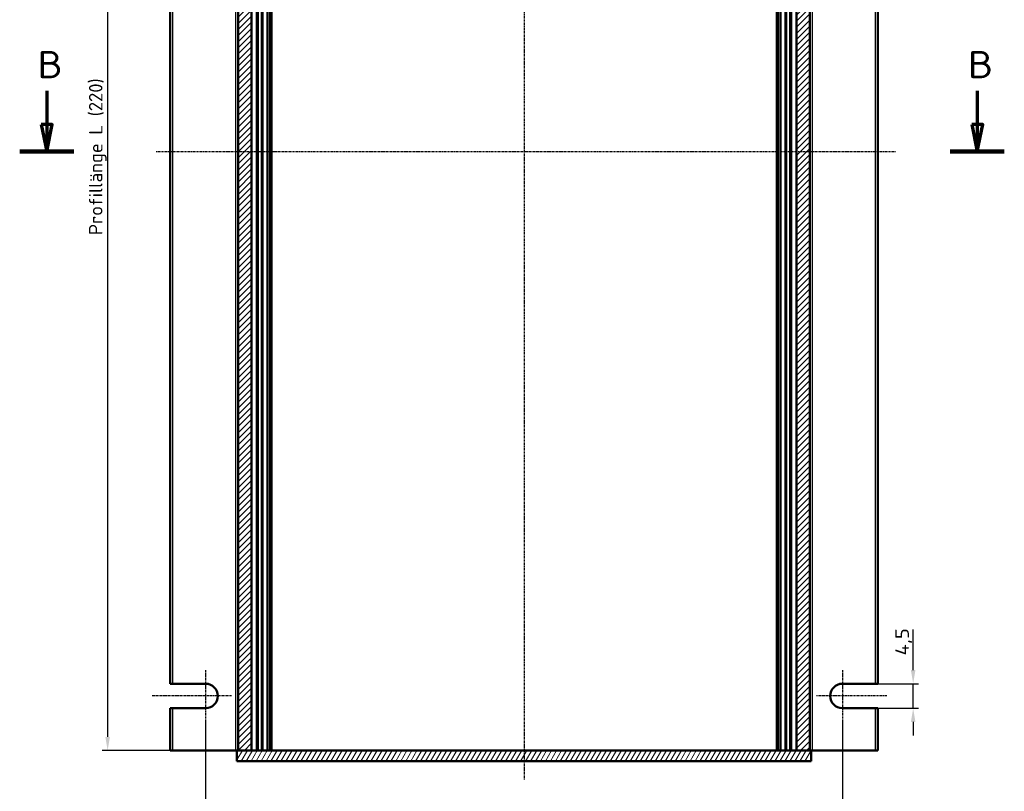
# Model space of a CAD drawing. Header units: millimetres. Extents: x 1 to 593, y 1 to 419.
# Tile 3 of 6: x 124 to 305, y 78 to 220. Entities that reach past the tile are written whole.
import ezdxf

# ---------------------------------------------------------------- set-up
doc = ezdxf.new("R2010")
doc.units = ezdxf.units.MM
doc.linetypes.add('CHAIN', pattern=[0.3543, 0.2362, -0.0295, 0.0591, -0.0295])
doc.linetypes.add('DASH_DOT', pattern=[0.37, 0.24, -0.06, 0.01, -0.06])
for name, color, linetype, lineweight in [('Bemaßung (ISO)', 1, 'Continuous', 25), ('Mittellinie (ISO)', 1, 'DASH_DOT', 25), ('Mittelpunktmarkierung (ISO)', 1, 'DASH_DOT', 25), ('Schnittlinie (ISO)', 3, 'CHAIN', 70), ('Schraffur (ISO)', 1, 'Continuous', 18), ('Sichtbar (ISO)', 7, 'Continuous', 50), ('Sichtbar schmal (ISO)', 1, 'Continuous', 25)]:
    doc.layers.add(name, color=color, linetype=linetype, lineweight=lineweight)
doc.styles.add('2_5', font='isocpeur.ttf', dxfattribs={"width": 1.1})
doc.styles.add('5', font='isocpeur.ttf', dxfattribs={"width": 1.1})
doc.dimstyles.new('Standard (DIN)', dxfattribs={"dimtxt": 2.5, "dimasz": 2.5, "dimexe": 1, "dimexo": 0, "dimgap": 0.2, "dimtad": 1, "dimdec": 6, "dimrnd": 1e-08, "dimtxsty": '2_5', "dimcen": 0.09, "dimdle": 7, "dimclrd": 256, "dimclre": 256, "dimclrt": 5, "dimadec": 6, "dimazin": 2, "dimtfac": 0.72, "dimtmove": 0, "dimatfit": 3, "dimfxl": 1, "dimtolj": 1, "dimlwd": -1, "dimlwe": -1, "dimarcsym": 0})

# ---------------------------------------------------------------- blocks, each defined once
blk = doc.blocks.new('2DTransSchnitt2')
at = {"layer": 'Schnittlinie (ISO)', "linetype": 'Continuous'}
for p, q in [((128.95, 206.74), (128.95, 200.57)), ((299.91, 206.74), (299.91, 200.57)), ((127.95, 200.57), (128.95, 195.57)), ((129.95, 200.57), (127.95, 200.57)), ((128.95, 200.57), (128.95, 195.57)), ((128.95, 195.57), (129.95, 200.57)), ((298.91, 200.57), (299.91, 195.57)), ((300.91, 200.57), (298.91, 200.57)), ((299.91, 200.57), (299.91, 195.57)), ((299.91, 195.57), (300.91, 200.57))]:
    blk.add_line(p, q, dxfattribs=at)
at = {"layer": 'Schnittlinie (ISO)', "linetype": 'Continuous', "lineweight": 140}
for p, q in [((123.98, 195.57), (133.92, 195.57)), ((294.94, 195.57), (304.89, 195.57))]:
    blk.add_line(p, q, dxfattribs=at)
at = {"layer": 'Schnittlinie (ISO)', "linetype": 'Continuous', "flags": 128}
for points in [[(127.95, 200.57), (128.95, 195.57), (129.95, 200.57), (127.95, 200.57)], [(298.91, 200.57), (299.91, 195.57), (300.91, 200.57), (298.91, 200.57)]]:
    blk.add_lwpolyline(points, dxfattribs=at)
at = {"layer": 'Schnittlinie (ISO)'}
for points in [[(127.95, 200.57), (128.95, 195.57), (129.95, 200.57), (127.95, 200.57)], [(298.91, 200.57), (299.91, 195.57), (300.91, 200.57), (298.91, 200.57)]]:
    blk.add_solid(points, dxfattribs=at)
at = {"layer": 'Schnittlinie (ISO)', "char_height": 5, "attachment_point": 7, "style": '5'}
for insert in [(127.23, 209.07), (298.19, 209.07)]:
    blk.add_mtext('B', dxfattribs=dict(at, insert=insert))
blk = doc.blocks.new('*D27')
at = {"layer": 'Bemaßung (ISO)'}
for p, q in [((158.14, 90.82), (158.14, 72.57)), ((275.14, 90.82), (275.14, 72.57)), ((160.64, 73.57), (272.64, 73.57))]:
    blk.add_line(p, q, dxfattribs=at)
for points in [[(160.64, 73.99), (160.64, 73.16), (158.14, 73.57)], [(272.64, 73.99), (272.64, 73.16), (275.14, 73.57)]]:
    blk.add_solid(points, dxfattribs=at)
at = {"layer": 'Defpoints', "color": 0}
for p in [(158.14, 90.82), (275.14, 90.82), (275.14, 73.57)]:
    blk.add_point(p, dxfattribs=at)
at = {"layer": 'Bemaßung (ISO)', "color": 5, "insert": (214.58, 73.77), "char_height": 2.5, "attachment_point": 7, "style": '2_5'}
blk.add_mtext('\\A1;117', dxfattribs=at)
blk = doc.blocks.new('*D28')
at = {"layer": 'Bemaßung (ISO)'}
for p, q in [((288.14, 100.32), (288.14, 107.76)), ((281.14, 97.82), (289.14, 97.82)), ((288.14, 93.32), (288.14, 97.82)), ((281.14, 93.32), (289.14, 93.32)), ((288.14, 90.82), (288.14, 88.32))]:
    blk.add_line(p, q, dxfattribs=at)
for points in [[(287.72, 100.32), (288.55, 100.32), (288.14, 97.82)], [(287.72, 90.82), (288.55, 90.82), (288.14, 93.32)]]:
    blk.add_solid(points, dxfattribs=at)
at = {"layer": 'Defpoints', "color": 0}
for p in [(281.14, 97.82), (281.14, 93.32), (288.14, 93.32)]:
    blk.add_point(p, dxfattribs=at)
at = {"layer": 'Bemaßung (ISO)', "color": 5, "insert": (287.94, 103.02), "char_height": 2.5, "attachment_point": 7, "rotation": 90, "style": '2_5'}
blk.add_mtext('\\A1;4,5', dxfattribs=at)
blk = doc.blocks.new('*D31')
at = {"layer": 'Bemaßung (ISO)'}
for p, q in [((152.14, 305.57), (139.14, 305.57)), ((140.14, 303.07), (140.14, 88.07)), ((152.14, 85.57), (139.14, 85.57))]:
    blk.add_line(p, q, dxfattribs=at)
for points in [[(139.72, 303.07), (140.55, 303.07), (140.14, 305.57)], [(139.72, 88.07), (140.55, 88.07), (140.14, 85.57)]]:
    blk.add_solid(points, dxfattribs=at)
at = {"layer": 'Defpoints', "color": 0}
for p in [(152.14, 305.57), (140.14, 85.57), (152.14, 85.57)]:
    blk.add_point(p, dxfattribs=at)
at = {"layer": 'Bemaßung (ISO)', "color": 5, "insert": (139.94, 180.25), "char_height": 2.5, "attachment_point": 7, "rotation": 90, "style": '2_5'}
blk.add_mtext('\\A1;\\fISOCPEUR|b0|i0;\\H2.4873;Profillänge L (220)', dxfattribs=at)

msp = doc.modelspace()

# ---------------------------------------------------------------- hatches: boundary and pattern name
at = {"layer": 'Schraffur (ISO)'}
h = msp.add_hatch(dxfattribs=at)
h.set_pattern_fill('ANSI31', color=256, scale=6.35, style=0)
h.set_pattern_definition([(45, (0, 0), (-0.561266, 0.561266), [])])
h.paths.add_polyline_path([(164.137899, 85.5719761), (166.587899, 85.5719761), (166.587899, 305.5719761), (164.137899, 305.5719761)])
h.paths.add_polyline_path([(266.687899, 85.5719761), (269.137899, 85.5719761), (269.137899, 305.5719761), (266.687899, 305.5719761)])
h = msp.add_hatch(dxfattribs=at)
h.set_pattern_fill('ANSI31', color=256, scale=6.35, angle=14.999977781, style=0)
h.set_pattern_definition([(59.99998, (0, 0), (-0.6874075, 0.3968753), [])])
h.paths.add_polyline_path([(163.887899, 85.5719761), (163.887899, 83.5719761), (269.387899, 83.5719761), (269.387899, 85.5719761), (269.137899, 85.5719761), (266.687899, 85.5719761), (166.587899, 85.5719761), (164.137899, 85.5719761)])

# ---------------------------------------------------------------- linework, layer by layer
at = {"layer": 'Mittellinie (ISO)', "linetype": 'CHAIN'}
for p, q in [((216.637899, 309.8624338), (216.637899, 80.2513388)), ((149.0244369, 195.5719761), (285.0081234, 195.5719761))]:
    msp.add_line(p, q, dxfattribs=at)
at = {"layer": 'Mittelpunktmarkierung (ISO)', "linetype": 'CHAIN'}
for p, q in [((158.137899, 100.3219761), (158.137899, 90.8219761)), ((275.137899, 100.3219761), (275.137899, 90.8219761)), ((162.887899, 95.5719761), (148.3470179, 95.5719761)), ((283.3125508, 95.5719761), (270.387899, 95.5719761))]:
    msp.add_line(p, q, dxfattribs=at)
at = {"layer": 'Sichtbar (ISO)'}
for p, q in [((164.137899, 305.5719761), (164.137899, 85.5719761)), ((166.587899, 305.5719761), (166.587899, 85.5719761)), ((167.637899, 85.5719761), (167.637899, 305.5719761)), ((168.5683293, 85.5719761), (168.5683293, 305.5719761)), ((169.5108746, 85.5719761), (169.5108746, 305.5719761)), ((170.137899, 85.5719761), (170.137899, 305.5719761)), ((263.137899, 305.5719761), (263.137899, 85.5719761)), ((263.7649235, 85.5719761), (263.7649235, 305.5719761)), ((264.7074688, 305.5719761), (264.7074688, 85.5719761)), ((265.637899, 305.5719761), (265.637899, 85.5719761)), ((266.687899, 85.5719761), (266.687899, 305.5719761)), ((269.137899, 85.5719761), (269.137899, 305.5719761)), ((151.637899, 293.3219761), (151.637899, 97.8219761)), ((281.637899, 97.8219761), (281.637899, 293.3219761)), ((152.137899, 97.8219761), (151.637899, 97.8219761)), ((152.137899, 97.8219761), (158.137899, 97.8219761)), ((275.137899, 97.8219761), (281.137899, 97.8219761)), ((281.637899, 97.8219761), (281.137899, 97.8219761)), ((151.637899, 93.3219761), (151.637899, 85.5719761)), ((151.637899, 93.3219761), (152.137899, 93.3219761)), ((158.137899, 93.3219761), (152.137899, 93.3219761)), ((281.137899, 93.3219761), (275.137899, 93.3219761)), ((281.137899, 93.3219761), (281.637899, 93.3219761)), ((281.637899, 85.5719761), (281.637899, 93.3219761)), ((152.137899, 85.5719761), (151.637899, 85.5719761)), ((152.137899, 85.5719761), (163.637899, 85.5719761)), ((163.637899, 85.5719761), (163.887899, 85.5719761)), ((163.887899, 85.5719761), (163.887899, 83.5719761)), ((269.387899, 85.5719761), (163.887899, 85.5719761)), ((164.137899, 85.5719761), (166.587899, 85.5719761)), ((266.687899, 85.5719761), (269.137899, 85.5719761)), ((269.387899, 85.5719761), (269.637899, 85.5719761)), ((269.387899, 83.5719761), (269.387899, 85.5719761)), ((281.137899, 85.5719761), (269.637899, 85.5719761)), ((281.637899, 85.5719761), (281.137899, 85.5719761)), ((163.887899, 83.5719761), (269.387899, 83.5719761))]:
    msp.add_line(p, q, dxfattribs=at)
for centre, start, end in [((158.137899, 95.5719761), 270, 90), ((275.137899, 95.5719761), 90, 270)]:
    msp.add_arc(centre, 2.25, start, end, dxfattribs=at)
at = {"layer": 'Sichtbar schmal (ISO)'}
for p, q in [((163.637899, 305.5719761), (163.637899, 85.5719761)), ((167.437899, 305.5719761), (167.437899, 85.5719761)), ((167.837899, 85.5719761), (167.837899, 305.5719761)), ((168.3683293, 305.5719761), (168.3683293, 85.5719761)), ((169.6499805, 85.5719761), (169.6499805, 305.5719761)), ((169.8770049, 305.5719761), (169.8770049, 85.5719761)), ((170.337899, 85.5719761), (170.337899, 305.5719761)), ((262.937899, 305.5719761), (262.937899, 85.5719761)), ((263.3987931, 85.5719761), (263.3987931, 305.5719761)), ((263.6258176, 305.5719761), (263.6258176, 85.5719761)), ((264.9074688, 85.5719761), (264.9074688, 305.5719761)), ((265.437899, 305.5719761), (265.437899, 85.5719761)), ((265.837899, 85.5719761), (265.837899, 305.5719761)), ((269.637899, 85.5719761), (269.637899, 305.5719761)), ((152.137899, 97.8219761), (152.137899, 293.3219761)), ((281.137899, 293.3219761), (281.137899, 97.8219761)), ((152.137899, 85.5719761), (152.137899, 93.3219761)), ((281.137899, 93.3219761), (281.137899, 85.5719761))]:
    msp.add_line(p, q, dxfattribs=at)

# ---------------------------------------------------------------- block references
at = {"layer": 'Schnittlinie (ISO)'}
msp.add_blockref('2DTransSchnitt2', (0, 0), dxfattribs=at)

# ---------------------------------------------------------------- dimensions: what is measured, and where the dimension line sits
at = {"layer": 'Bemaßung (ISO)'}
dim = msp.add_linear_dim(base=(140.137899, 85.5719761), p1=(152.137899, 305.5719761), p2=(152.137899, 85.5719761), angle=270, text='\\fISOCPEUR|b0|i0;\\H2.4873;Profillänge L (<>)', dimstyle='Standard (DIN)', override={"dimgap": 0.2, "dimdec": 6, "dimtol": 0, "dimlim": 0, "dimtp": 0, "dimtm": 0, "dimtdec": 2, "dimtofl": 0, "dimatfit": 1}, dxfattribs=at)
dim.commit()
dim.dimension.update_dxf_attribs({"geometry": '*D31', "text_midpoint": (140.137899, 195.5719761), "dimtype": 160})
for base, p1, p2, angle, override, picture, middle in [((288.137899, 93.3219761), (281.137899, 97.8219761), (281.137899, 93.3219761), 90, {"dimgap": 0.2, "dimdec": 6, "dimtol": 0, "dimlim": 0, "dimtp": 0, "dimtm": 0, "dimtdec": 2, "dimtofl": 1, "dimatfit": 1}, '*D28', (288.137899, 105.290726)), ((275.137899, 73.5719761), (158.137899, 90.8219761), (275.137899, 90.8219761), 180, {"dimgap": 0.2, "dimdec": 6, "dimtol": 0, "dimlim": 0, "dimtp": 0, "dimtm": 0, "dimtdec": 2, "dimtofl": 0, "dimatfit": 1}, '*D27', (216.637899, 73.5719761))]:
    dim = msp.add_linear_dim(base=base, p1=p1, p2=p2, angle=angle, dimstyle='Standard (DIN)', override=override, dxfattribs=at)
    dim.commit()
    dim.dimension.update_dxf_attribs({"geometry": picture, "text_midpoint": middle, "dimtype": 160})

doc.saveas('drawing.dxf')
